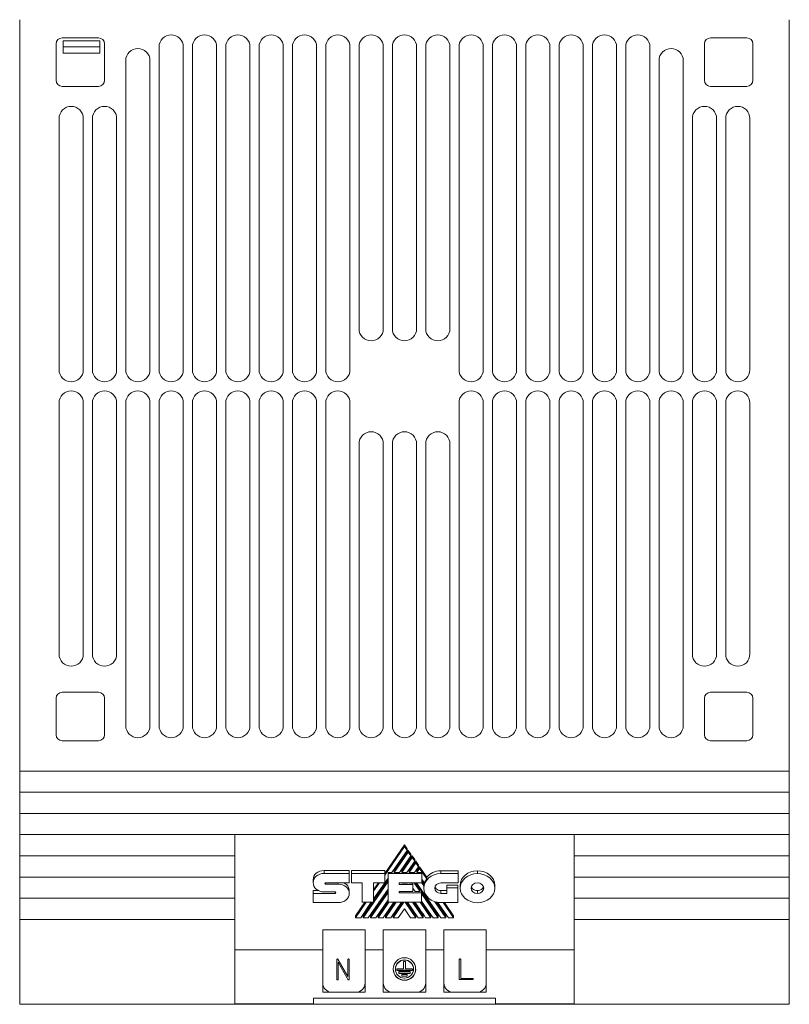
# Model space of a CAD drawing. Header units: millimetres. Extents: x 33 to 567, y 55 to 357.
# Tile 2 of 4: x 238 to 365, y 55 to 217. Entities that reach past the tile are written whole.
import ezdxf

# ---------------------------------------------------------------- set-up
doc = ezdxf.new("R2010")
doc.units = ezdxf.units.MM

msp = doc.modelspace()

# ---------------------------------------------------------------- linework, layer by layer
at = {"color": 7, "linetype": 'Continuous', "lineweight": 15}
for p, q in [((238, 217.42), (238, 93.42)), ((365, 93.42), (365, 217.42)), ((244, 213.42), (244, 207.42)), ((251, 214.42), (245, 214.42)), ((245.2, 213.92), (251.2, 213.92)), ((245.2, 212.92), (245.2, 213.92)), ((251.2, 212.92), (245.2, 212.92)), ((245.2, 211.92), (245.2, 212.92)), ((251.2, 213.92), (251.2, 212.92)), ((251.2, 212.92), (251.2, 211.92)), ((252, 207.42), (252, 213.42)), ((261, 212.92), (261, 159.67)), ((265, 159.67), (265, 212.92)), ((266.5, 212.92), (266.5, 159.67)), ((270.5, 159.67), (270.5, 212.92)), ((272, 212.92), (272, 159.67)), ((276, 159.67), (276, 212.92)), ((277.5, 212.92), (277.5, 159.67)), ((281.5, 159.67), (281.5, 212.92)), ((283, 212.92), (283, 159.67)), ((287, 159.67), (287, 212.92)), ((288.5, 212.92), (288.5, 159.67)), ((292.5, 159.67), (292.5, 212.92)), ((294, 212.92), (294, 166.42)), ((298, 166.42), (298, 212.92)), ((299.5, 212.92), (299.5, 166.42)), ((303.5, 166.42), (303.5, 212.92)), ((305, 212.92), (305, 166.42)), ((309, 166.42), (309, 212.92)), ((310.5, 212.92), (310.5, 159.67)), ((314.5, 159.67), (314.5, 212.92)), ((316, 212.92), (316, 159.67)), ((320, 159.67), (320, 212.92)), ((321.5, 212.92), (321.5, 159.67)), ((325.5, 159.67), (325.5, 212.92)), ((327, 212.92), (327, 159.67)), ((331, 159.67), (331, 212.92)), ((332.5, 212.92), (332.5, 159.67)), ((336.5, 159.67), (336.5, 212.92)), ((338, 212.92), (338, 159.67)), ((342, 159.67), (342, 212.92)), ((351, 213.42), (351, 207.42)), ((358, 214.42), (352, 214.42)), ((359, 207.42), (359, 213.42)), ((251.2, 211.92), (245.2, 211.92)), ((255.5, 210.67), (255.5, 159.67)), ((259.5, 159.67), (259.5, 210.67)), ((343.5, 210.67), (343.5, 159.67)), ((347.5, 159.67), (347.5, 210.67)), ((245, 206.42), (251, 206.42)), ((352, 206.42), (358, 206.42)), ((244.5, 201.12), (244.5, 159.67)), ((248.5, 159.67), (248.5, 201.12)), ((250, 201.12), (250, 159.67)), ((254, 159.67), (254, 201.12)), ((349, 201.12), (349, 159.67)), ((353, 159.67), (353, 201.12)), ((354.5, 201.12), (354.5, 159.67)), ((358.5, 159.67), (358.5, 201.12)), ((244.5, 154.17), (244.5, 112.72)), ((248.5, 112.72), (248.5, 154.17)), ((250, 154.17), (250, 112.72)), ((254, 112.72), (254, 154.17)), ((255.5, 154.17), (255.5, 100.92)), ((259.5, 100.92), (259.5, 154.17)), ((261, 154.17), (261, 100.92)), ((265, 100.92), (265, 154.17)), ((266.5, 154.17), (266.5, 100.92)), ((270.5, 100.92), (270.5, 154.17)), ((272, 154.17), (272, 100.92)), ((276, 100.92), (276, 154.17)), ((277.5, 154.17), (277.5, 100.92)), ((281.5, 100.92), (281.5, 154.17)), ((283, 154.17), (283, 100.92)), ((287, 100.92), (287, 154.17)), ((288.5, 154.17), (288.5, 100.92)), ((292.5, 100.92), (292.5, 154.17)), ((310.5, 154.17), (310.5, 100.92)), ((314.5, 100.92), (314.5, 154.17)), ((316, 154.17), (316, 100.92)), ((320, 100.92), (320, 154.17)), ((321.5, 154.17), (321.5, 100.92)), ((325.5, 100.92), (325.5, 154.17)), ((327, 154.17), (327, 100.92)), ((331, 100.92), (331, 154.17)), ((332.5, 154.17), (332.5, 100.92)), ((336.5, 100.92), (336.5, 154.17)), ((338, 154.17), (338, 100.92)), ((342, 100.92), (342, 154.17)), ((343.5, 154.17), (343.5, 100.92)), ((347.5, 100.92), (347.5, 154.17)), ((349, 154.17), (349, 112.72)), ((353, 112.72), (353, 154.17)), ((354.5, 154.17), (354.5, 112.72)), ((358.5, 112.72), (358.5, 154.17)), ((294, 147.42), (294, 100.92)), ((298, 100.92), (298, 147.42)), ((299.5, 147.42), (299.5, 100.92)), ((303.5, 100.92), (303.5, 147.42)), ((305, 147.42), (305, 100.92)), ((309, 100.92), (309, 147.42)), ((251, 106.42), (245, 106.42)), ((358, 106.42), (352, 106.42)), ((244, 105.42), (244, 99.42)), ((252, 99.42), (252, 105.42)), ((351, 105.42), (351, 99.42)), ((359, 99.42), (359, 105.42)), ((245, 98.42), (251, 98.42)), ((352, 98.42), (358, 98.42)), ((238, 89.92), (238, 93.42)), ((365, 93.42), (238, 93.42)), ((365, 89.92), (365, 93.42)), ((238, 89.92), (365, 89.92)), ((238, 86.42), (238, 89.92)), ((365, 86.42), (365, 89.92)), ((238, 86.42), (365, 86.42)), ((238, 82.92), (238, 86.42)), ((365, 82.92), (365, 86.42)), ((238, 82.92), (273.5, 82.92)), ((238, 79.42), (238, 82.92)), ((273.5, 82.92), (329.5, 82.92)), ((273.5, 79.42), (273.5, 82.92)), ((329.5, 82.92), (365, 82.92)), ((329.5, 79.42), (329.5, 82.92)), ((365, 79.42), (365, 82.92)), ((301.5, 81.23), (298.23, 76.5)), ((301.5, 80.95), (298.23, 76.22)), ((299.42, 76.69), (301.94, 80.32)), ((302.13, 80.32), (299.81, 76.97)), ((302.13, 80.04), (299.81, 76.69)), ((301.94, 80.6), (301.5, 81.23)), ((301.5, 80.95), (301.5, 81.23)), ((301.94, 80.32), (301.5, 80.95)), ((301.94, 80.32), (301.94, 80.6)), ((302.56, 79.7), (302.13, 80.32)), ((302.13, 80.04), (302.13, 80.32)), ((302.56, 79.42), (302.13, 80.04)), ((302.56, 79.42), (302.56, 79.7)), ((238, 79.42), (273.5, 79.42)), ((238, 75.92), (238, 79.42)), ((273.5, 75.92), (273.5, 79.42)), ((300.67, 76.69), (302.56, 79.42)), ((302.75, 79.42), (301.05, 76.97)), ((302.75, 79.14), (301.05, 76.69)), ((301.91, 76.69), (303.18, 78.52)), ((303.37, 78.53), (302.29, 76.97)), ((303.37, 78.25), (302.29, 76.69)), ((303.18, 78.8), (302.75, 79.42)), ((302.75, 79.14), (302.75, 79.42)), ((303.18, 78.52), (302.75, 79.14)), ((303.18, 78.52), (303.18, 78.8)), ((303.81, 77.89), (303.37, 78.53)), ((303.37, 78.25), (303.37, 78.53)), ((303.81, 77.61), (303.37, 78.25)), ((329.5, 79.42), (365, 79.42)), ((329.5, 75.92), (329.5, 79.42)), ((365, 75.92), (365, 79.42)), ((288.23, 76.99), (292.35, 76.99)), ((288.23, 76.52), (288.23, 76.99)), ((288.23, 76.52), (292.35, 76.52)), ((292.35, 76.52), (292.35, 76.99)), ((292.35, 76.52), (292.35, 74.98)), ((292.75, 76.98), (298.23, 76.98)), ((292.75, 76.52), (292.75, 76.98)), ((292.75, 76.52), (298.23, 76.52)), ((292.75, 74.98), (292.75, 76.52)), ((298.23, 76.52), (298.23, 76.98)), ((298.23, 76.52), (298.23, 74.99)), ((299.42, 76.69), (298.78, 76.69)), ((298.78, 76.5), (298.78, 76.69)), ((298.78, 76.5), (304.36, 76.5)), ((298.78, 71.77), (298.78, 76.5)), ((299.62, 76.97), (299.81, 76.97)), ((299.81, 76.97), (299.81, 76.69)), ((300.67, 76.69), (299.81, 76.69)), ((300.86, 76.97), (301.05, 76.97)), ((301.05, 76.97), (301.05, 76.69)), ((301.05, 76.69), (301.91, 76.69)), ((302.1, 76.97), (302.29, 76.97)), ((302.29, 76.97), (302.29, 76.69)), ((302.29, 76.69), (303.16, 76.69)), ((303.16, 76.69), (303.81, 77.61)), ((303.36, 76.97), (303.54, 76.97)), ((303.99, 77.63), (303.54, 76.97)), ((303.99, 77.34), (303.54, 76.69)), ((303.54, 76.97), (303.54, 76.69)), ((303.54, 76.69), (304.36, 76.69)), ((303.81, 77.61), (303.81, 77.89)), ((305.18, 75.91), (303.99, 77.63)), ((303.99, 77.34), (303.99, 77.63)), ((305.18, 75.63), (303.99, 77.34)), ((304.36, 76.5), (304.36, 76.69)), ((304.36, 76.5), (304.36, 74.97)), ((310.34, 76.95), (307.48, 76.95)), ((307.48, 76.49), (307.48, 76.95)), ((310.34, 76.49), (307.48, 76.49)), ((310.34, 76.49), (310.34, 76.95)), ((310.34, 74.95), (310.34, 76.49)), ((313.54, 76.5), (313.54, 76.96)), ((238, 75.92), (273.5, 75.92)), ((238, 72.42), (238, 75.92)), ((273.5, 72.42), (273.5, 75.92)), ((286.42, 75), (286.42, 75.47)), ((292.35, 74.98), (288.47, 74.98)), ((294.53, 74.98), (292.75, 74.98)), ((294.53, 71.77), (294.53, 74.98)), ((298.78, 75.19), (294.66, 69.22)), ((296.41, 72.32), (298.78, 75.75)), ((298.78, 75.47), (296.41, 72.04)), ((297.38, 74.99), (296.41, 73.58)), ((298.23, 74.99), (296.41, 74.99)), ((296.41, 74.99), (296.41, 71.77)), ((297.19, 74.99), (296.41, 73.86)), ((304.36, 74.97), (300.63, 74.97)), ((300.63, 74.97), (300.63, 74.72)), ((300.63, 74.91), (300.68, 74.91)), ((300.68, 74.91), (300.72, 74.97)), ((301.06, 74.97), (301.06, 74.91)), ((301.11, 74.97), (301.06, 74.91)), ((301.06, 74.91), (301.93, 74.91)), ((301.93, 74.91), (301.97, 74.97)), ((302.31, 74.97), (302.31, 74.91)), ((302.35, 74.97), (302.31, 74.91)), ((302.31, 74.91), (302.85, 74.91)), ((302.85, 74.72), (302.85, 74.91)), ((303.17, 74.87), (303.24, 74.97)), ((304.11, 73.52), (303.17, 74.87)), ((304.11, 73.8), (303.3, 74.97)), ((303.49, 74.97), (307.47, 69.22)), ((304.7, 74.45), (304.34, 74.97)), ((304.36, 75.55), (304.79, 74.93)), ((304.7, 74.73), (304.36, 75.22)), ((305.18, 75.91), (305.18, 75.63)), ((307.52, 74.95), (310.34, 74.95)), ((329.5, 75.92), (365, 75.92)), ((329.5, 72.42), (329.5, 75.92)), ((365, 72.42), (365, 75.92)), ((286.42, 73.69), (287.34, 73.69)), ((286.42, 73.23), (286.42, 73.69)), ((286.42, 71.7), (286.42, 73.23)), ((286.42, 73.23), (290.05, 73.23)), ((290.05, 73.47), (288.23, 73.48)), ((288.47, 74.75), (290.56, 74.75)), ((292.38, 73.23), (292.38, 73.69)), ((295.51, 69.22), (298.78, 73.95)), ((298.78, 73.67), (295.9, 69.5)), ((298.78, 73.39), (295.9, 69.22)), ((300.63, 74.72), (302.85, 74.72)), ((302.85, 73.56), (300.63, 73.56)), ((300.63, 73.56), (300.63, 73.33)), ((300.63, 73.52), (300.97, 73.52)), ((300.63, 73.33), (304.33, 73.33)), ((300.97, 73.52), (301, 73.56)), ((301.35, 73.56), (301.35, 73.52)), ((301.38, 73.56), (301.35, 73.52)), ((301.35, 73.52), (302.86, 73.52)), ((302.86, 73.52), (302.83, 73.56)), ((302.85, 74.72), (302.85, 73.56)), ((302.85, 74.11), (303.26, 73.52)), ((302.86, 73.8), (302.85, 73.81)), ((302.86, 73.52), (302.86, 73.8)), ((302.86, 73.8), (303.07, 73.8)), ((303.26, 73.52), (304.11, 73.52)), ((304.11, 73.8), (304.3, 73.8)), ((304.11, 73.52), (304.11, 73.8)), ((304.33, 73.33), (304.33, 73.76)), ((307.08, 69.5), (304.33, 73.48)), ((304.33, 73.33), (304.33, 71.77)), ((307.08, 69.22), (304.33, 73.2)), ((304.69, 74.09), (304.69, 74.28)), ((304.7, 74.73), (304.7, 74.45)), ((308.47, 73.7), (307.52, 73.7)), ((307.52, 73.23), (307.52, 73.7)), ((308.47, 73.23), (307.52, 73.23)), ((310.28, 74.61), (308.47, 74.61)), ((308.47, 74.14), (308.47, 74.61)), ((308.47, 74.14), (308.47, 73.23)), ((310.28, 74.14), (308.47, 74.14)), ((310.28, 74.14), (310.28, 74.61)), ((310.28, 71.7), (310.28, 74.14)), ((310.67, 74.09), (310.67, 74.56)), ((313.54, 73.21), (313.54, 73.68)), ((316.42, 74.09), (316.42, 74.56)), ((238, 72.42), (273.5, 72.42)), ((238, 68.92), (238, 72.42)), ((273.5, 68.92), (273.5, 72.42)), ((290.56, 71.7), (286.42, 71.7)), ((294.96, 71.77), (293.39, 69.5)), ((295.15, 71.77), (293.39, 69.22)), ((294.27, 69.22), (296.02, 71.77)), ((296.41, 71.77), (294.53, 71.77)), ((296.22, 71.77), (294.66, 69.5)), ((296.75, 69.22), (298.78, 72.16)), ((298.78, 71.88), (297.13, 69.5)), ((298.89, 71.77), (297.13, 69.22)), ((297.99, 69.22), (299.75, 71.77)), ((299.95, 71.77), (298.38, 69.5)), ((300.14, 71.77), (298.38, 69.22)), ((304.33, 71.77), (298.78, 71.77)), ((299.23, 69.22), (301.01, 71.77)), ((299.62, 69.5), (301.18, 71.77)), ((299.62, 69.22), (301.38, 71.77)), ((301.61, 71.77), (303.36, 69.22)), ((301.8, 71.77), (303.36, 69.5)), ((301.98, 71.77), (303.75, 69.22)), ((304.6, 69.22), (302.83, 71.77)), ((304.6, 69.5), (303.03, 71.77)), ((305.83, 69.22), (304.07, 71.77)), ((305.83, 69.5), (304.26, 71.77)), ((304.33, 71.97), (306.23, 69.22)), ((308.32, 69.22), (306.5, 71.86)), ((308.32, 69.5), (306.72, 71.82)), ((306.97, 71.78), (308.74, 69.22)), ((307.48, 71.7), (310.28, 71.7)), ((309.61, 69.22), (307.9, 71.7)), ((309.61, 69.5), (308.09, 71.7)), ((329.5, 72.42), (365, 72.42)), ((329.5, 68.92), (329.5, 72.42)), ((365, 68.92), (365, 72.42)), ((301.49, 70.7), (300.47, 69.22)), ((302.51, 69.22), (301.49, 70.7)), ((238, 68.92), (273.5, 68.92)), ((238, 54.92), (238, 68.92)), ((273.5, 55), (273.5, 68.92)), ((293.39, 69.22), (293.39, 69.5)), ((293.39, 69.22), (294.27, 69.22)), ((294.66, 69.22), (294.66, 69.5)), ((294.66, 69.22), (295.51, 69.22)), ((295.9, 69.22), (295.9, 69.5)), ((295.9, 69.22), (296.75, 69.22)), ((297.13, 69.22), (297.13, 69.5)), ((297.13, 69.22), (297.99, 69.22)), ((298.38, 69.22), (298.38, 69.5)), ((298.38, 69.22), (299.23, 69.22)), ((299.62, 69.22), (299.62, 69.5)), ((300.47, 69.22), (299.62, 69.22)), ((303.36, 69.22), (302.51, 69.22)), ((303.36, 69.22), (303.36, 69.5)), ((303.75, 69.22), (304.6, 69.22)), ((304.6, 69.22), (304.6, 69.5)), ((304.99, 69.22), (305.83, 69.22)), ((305.83, 69.22), (305.83, 69.5)), ((306.23, 69.22), (307.08, 69.22)), ((307.08, 69.22), (307.08, 69.5)), ((307.47, 69.22), (308.32, 69.22)), ((308.32, 69.22), (308.32, 69.5)), ((308.74, 69.22), (309.61, 69.22)), ((309.61, 69.22), (309.61, 69.5)), ((329.5, 68.92), (365, 68.92)), ((329.5, 55), (329.5, 68.92)), ((365, 68.92), (365, 54.92)), ((295, 67.24), (288, 67.24)), ((288, 67.24), (288, 58.42)), ((295, 58.42), (295, 67.24)), ((305, 67.24), (298, 67.24)), ((298, 67.24), (298, 58.42)), ((305, 58.42), (305, 67.24)), ((315, 67.24), (308, 67.24)), ((308, 67.24), (308, 58.42)), ((315, 58.42), (315, 67.24)), ((273.5, 63.92), (288, 63.92)), ((295, 63.92), (298, 63.92)), ((305, 63.92), (308, 63.92)), ((315, 63.92), (329.5, 63.92)), ((290.31, 59.04), (290.31, 62.32)), ((292.03, 59.25), (290.55, 61.87)), ((290.55, 61.87), (290.55, 59.04)), ((292.03, 59.23), (290.55, 61.85)), ((290.56, 62.26), (292.13, 59.51)), ((292.13, 59.51), (292.13, 62.33)), ((292.37, 62.32), (292.37, 59.04)), ((301.36, 61.98), (301.36, 60.8)), ((301.36, 61.98), (301.64, 61.98)), ((301.64, 61.98), (301.64, 60.8)), ((310.51, 59.08), (310.51, 62.33)), ((310.77, 62.36), (310.79, 62.33)), ((310.79, 62.33), (310.79, 59.19)), ((299.65, 60.74), (299.65, 60.72)), ((300.21, 60.53), (300.21, 60.8)), ((300.21, 60.8), (301.36, 60.8)), ((302.8, 60.53), (300.21, 60.53)), ((300.21, 60.53), (300.21, 60.51)), ((302.8, 60.51), (300.21, 60.51)), ((300.56, 60.32), (300.56, 60.05)), ((300.56, 60.32), (302.45, 60.32)), ((301.64, 60.8), (302.8, 60.8)), ((302.45, 60.32), (302.45, 60.05)), ((302.8, 60.8), (302.8, 60.53)), ((302.8, 60.53), (302.8, 60.51)), ((303.36, 60.72), (303.36, 60.74)), ((290.31, 59.04), (290.31, 59.02)), ((290.44, 58.96), (290.44, 58.94)), ((290.55, 59.04), (290.55, 59.02)), ((292.17, 59.02), (292.03, 59.25)), ((292.03, 59.25), (292.03, 59.23)), ((292.17, 59), (292.03, 59.23)), ((292.19, 58.99), (292.17, 59.02)), ((292.17, 59.02), (292.17, 59)), ((292.19, 58.97), (292.17, 59)), ((292.19, 58.99), (292.19, 58.97)), ((292.27, 58.96), (292.27, 58.94)), ((292.29, 58.96), (292.29, 58.94)), ((292.37, 59.04), (292.37, 59.02)), ((300.56, 60.05), (302.45, 60.05)), ((300.56, 60.05), (300.56, 60.03)), ((300.56, 60.03), (302.45, 60.03)), ((301.08, 59.84), (301.92, 59.84)), ((301.08, 59.84), (301.08, 59.56)), ((301.08, 59.56), (301.92, 59.56)), ((301.08, 59.56), (301.08, 59.55)), ((301.08, 59.55), (301.92, 59.55)), ((301.92, 59.84), (301.92, 59.56)), ((301.92, 59.56), (301.92, 59.55)), ((302.45, 60.05), (302.45, 60.03)), ((310.51, 59.08), (310.51, 59.06)), ((312.74, 59), (310.62, 59)), ((310.62, 59), (310.62, 58.99)), ((312.74, 58.99), (310.62, 58.99)), ((310.79, 59.19), (312.72, 59.19)), ((312.79, 59.02), (312.74, 59)), ((312.79, 59), (312.74, 58.99)), ((312.74, 59), (312.74, 58.99)), ((312.79, 59.02), (312.79, 59)), ((312.84, 59.12), (312.84, 59.11)), ((312.85, 59.1), (312.85, 59.08)), ((288, 58.42), (288, 56.92)), ((288, 56.92), (289.5, 56.92)), ((289.5, 56.92), (293.5, 56.92)), ((293.5, 56.92), (295, 56.92)), ((295, 56.92), (295, 58.42)), ((298, 58.42), (298, 56.92)), ((298, 56.92), (299.5, 56.92)), ((299.5, 56.92), (303.5, 56.92)), ((303.5, 56.92), (305, 56.92)), ((305, 56.92), (305, 58.42)), ((308, 58.42), (308, 56.92)), ((308, 56.92), (309.5, 56.92)), ((309.5, 56.92), (313.5, 56.92)), ((313.5, 56.92), (315, 56.92)), ((315, 56.92), (315, 58.42)), ((316.5, 55.92), (286.5, 55.92)), ((286.5, 55.92), (286.5, 55)), ((316.5, 55.92), (316.5, 55)), ((286.5, 54.92), (238, 54.92)), ((273.5, 55), (286.5, 55)), ((286.5, 55), (286.5, 54.92)), ((316.5, 54.92), (286.5, 54.92)), ((316.5, 55), (329.5, 55)), ((316.5, 54.92), (316.5, 55)), ((365, 54.92), (316.5, 54.92))]:
    msp.add_line(p, q, dxfattribs=at)
at = {"color": 8, "linetype": 'Continuous', "lineweight": 15}
for p, q in [((288.47, 74.75), (288.47, 74.98)), ((290.56, 74.75), (290.56, 74.98)), ((290.05, 73.23), (290.05, 73.47))]:
    msp.add_line(p, q, dxfattribs=at)
at = {"color": 7, "linetype": 'Continuous', "lineweight": 15}
for centre, radius in [((301.49, 60.76), 1.85), ((301.49, 60.75), 1.5)]:
    msp.add_circle(centre, radius, dxfattribs=at)
for centre, radius, start, end in [((263, 212.92), 2, 0, 180), ((268.5, 212.92), 2, 0, 180), ((274, 212.92), 2, 0, 180), ((279.5, 212.92), 2, 0, 180), ((285, 212.92), 2, 0, 180), ((290.5, 212.92), 2, 0, 180), ((296, 212.92), 2, 0, 180), ((301.5, 212.92), 2, 0, 180), ((307, 212.92), 2, 0, 180), ((312.5, 212.92), 2, 0, 180), ((318, 212.92), 2, 0, 180), ((323.5, 212.92), 2, 0, 180), ((329, 212.92), 2, 0, 180), ((334.5, 212.92), 2, 0, 180), ((340, 212.92), 2, 0, 180), ((245, 213.42), 1, 90, 180), ((251, 213.42), 1, 0, 90), ((352, 213.42), 1, 90, 180), ((358, 213.42), 1, 0, 90), ((257.5, 210.67), 2, 0, 180), ((345.5, 210.67), 2, 0, 180), ((245, 207.42), 1, 180, 270), ((251, 207.42), 1, 270, 0), ((352, 207.42), 1, 180, 270), ((358, 207.42), 1, 270, 0), ((246.5, 201.12), 2, 0, 180), ((252, 201.12), 2, 0, 180), ((351, 201.12), 2, 0, 180), ((356.5, 201.12), 2, 0, 180), ((296, 166.42), 2, 180, 0), ((301.5, 166.42), 2, 180, 0), ((307, 166.42), 2, 180, 0), ((246.5, 159.67), 2, 180, 0), ((252, 159.67), 2, 180, 0), ((257.5, 159.67), 2, 180, 0), ((263, 159.67), 2, 180, 360), ((268.5, 159.67), 2, 180, 0), ((274, 159.67), 2, 180, 0), ((279.5, 159.67), 2, 180, 0), ((285, 159.67), 2, 180, 0), ((290.5, 159.67), 2, 180, 0), ((312.5, 159.67), 2, 180, 0), ((318, 159.67), 2, 180, 0), ((323.5, 159.67), 2, 180, 0), ((329, 159.67), 2, 180, 0), ((334.5, 159.67), 2, 180, 0), ((340, 159.67), 2, 180, 0), ((345.5, 159.67), 2, 180, 0), ((351, 159.67), 2, 180, 0), ((356.5, 159.67), 2, 180, 0), ((246.5, 154.17), 2, 0, 180), ((252, 154.17), 2, 0, 180), ((257.5, 154.17), 2, 0, 180), ((263, 154.17), 2, 0, 180), ((268.5, 154.17), 2, 0, 180), ((274, 154.17), 2, 0, 180), ((279.5, 154.17), 2, 0, 180), ((285, 154.17), 2, 0, 180), ((290.5, 154.17), 2, 0, 180), ((312.5, 154.17), 2, 0, 180), ((318, 154.17), 2, 0, 180), ((323.5, 154.17), 2, 0, 180), ((329, 154.17), 2, 0, 180), ((334.5, 154.17), 2, 0, 180), ((340, 154.17), 2, 0, 180), ((345.5, 154.17), 2, 0, 180), ((351, 154.17), 2, 0, 180), ((356.5, 154.17), 2, 0, 180), ((296, 147.42), 2, 0, 180), ((301.5, 147.42), 2, 0, 180), ((307, 147.42), 2, 0, 180), ((246.5, 112.72), 2, 180, 0), ((252, 112.72), 2, 180, 0), ((351, 112.72), 2, 180, 0), ((356.5, 112.72), 2, 180, 0), ((245, 105.42), 1, 90, 180), ((251, 105.42), 1, 0, 90), ((352, 105.42), 1, 90, 180), ((358, 105.42), 1, 0, 90), ((257.5, 100.92), 2, 180, 0), ((263, 100.92), 2, 180, 0), ((268.5, 100.92), 2, 180, 0), ((274, 100.92), 2, 180, 0), ((279.5, 100.92), 2, 180, 0), ((285, 100.92), 2, 180, 0), ((290.5, 100.92), 2, 180, 0), ((296, 100.92), 2, 180, 0), ((301.5, 100.92), 2, 180, 0), ((307, 100.92), 2, 180, 0), ((312.5, 100.92), 2, 180, 0), ((318, 100.92), 2, 180, 0), ((323.5, 100.92), 2, 180, 0), ((329, 100.92), 2, 180, 0), ((334.5, 100.92), 2, 180, 0), ((340, 100.92), 2, 180, 0), ((345.5, 100.92), 2, 180, 0), ((245, 99.42), 1, 180, 270), ((251, 99.42), 1, 270, 0), ((352, 99.42), 1, 180, 270), ((358, 99.42), 1, 270, 0), ((301.5, 60.7), 1.51, 0.5887, 179.4113), ((301.49, 60.73), 1.84, 180.4291, 270.4479), ((301.52, 60.73), 1.84, 269.4808, 359.6422), ((289.5, 58.42), 1.5, 180, 270), ((293.5, 58.42), 1.5, 270, 0), ((299.5, 58.42), 1.5, 180, 270), ((303.5, 58.42), 1.5, 270, 0), ((309.5, 58.42), 1.5, 180, 270), ((313.5, 58.42), 1.5, 270, 0)]:
    msp.add_arc(centre, radius, start, end, dxfattribs=at)
for points in [[(286.42, 75.47), (286.42, 76.31), (287.23, 76.99), (288.23, 76.99)], [(286.42, 75), (286.42, 75.84), (287.23, 76.52), (288.23, 76.52)], [(307.48, 76.49), (305.94, 76.49), (304.69, 75.41), (304.69, 74.09)], [(307.48, 76.95), (306.52, 76.95), (305.68, 76.54), (305.18, 75.91)], [(310.67, 74.56), (310.67, 75.89), (311.95, 76.96), (313.54, 76.96)], [(310.67, 74.09), (310.67, 75.42), (311.95, 76.5), (313.54, 76.5)], [(313.54, 76.96), (315.13, 76.96), (316.42, 75.89), (316.42, 74.56)], [(313.54, 76.5), (315.13, 76.5), (316.42, 75.42), (316.42, 74.09)], [(288.23, 73.48), (287.23, 73.48), (286.42, 74.16), (286.42, 75)], [(288.47, 74.98), (288.41, 74.98), (288.36, 74.93), (288.36, 74.86)], [(288.36, 74.86), (288.36, 74.8), (288.41, 74.75), (288.47, 74.75)], [(305.18, 75.63), (305.01, 75.42), (304.88, 75.18), (304.79, 74.93)], [(306.48, 74.09), (306.48, 74.56), (306.95, 74.95), (307.52, 74.95)], [(312.49, 74.09), (312.49, 74.58), (312.96, 74.97), (313.54, 74.97)], [(313.54, 74.97), (314.12, 74.97), (314.59, 74.58), (314.59, 74.09)], [(290.17, 73.35), (290.17, 73.42), (290.11, 73.47), (290.05, 73.47)], [(290.05, 73.23), (290.11, 73.23), (290.17, 73.28), (290.17, 73.35)], [(290.56, 74.75), (291.57, 74.75), (292.38, 74.07), (292.38, 73.23)], [(292.38, 73.23), (292.38, 72.38), (291.57, 71.7), (290.56, 71.7)], [(304.7, 74.45), (304.69, 74.4), (304.69, 74.34), (304.69, 74.28)], [(304.69, 74.09), (304.69, 72.77), (305.94, 71.7), (307.48, 71.7)], [(307.52, 73.23), (306.95, 73.23), (306.48, 73.61), (306.48, 74.09)], [(313.54, 71.69), (311.95, 71.69), (310.67, 72.77), (310.67, 74.09)], [(313.54, 73.21), (312.96, 73.21), (312.49, 73.6), (312.49, 74.09)], [(316.42, 74.09), (316.42, 72.77), (315.13, 71.69), (313.54, 71.69)], [(314.59, 74.09), (314.59, 73.61), (314.12, 73.21), (313.54, 73.21)]]:
    msp.add_open_spline(points, degree=3, dxfattribs=at)
for points, knots in [([(291.48, 74.98), (291.65, 74.88), (292, 74.69), (292.31, 74.22), (292.36, 73.87), (292.38, 73.69)], [0, 0, 0, 0, 0.3251262, 0.6564588, 1, 1, 1, 1]), ([(304.74, 75), (304.74, 74.98), (304.71, 74.89), (304.7, 74.8), (304.7, 74.73)], [0, 0, 0, 0, 0.213636, 1, 1, 1, 1]), ([(307.52, 73.7), (307.36, 73.71), (307.06, 73.74), (306.73, 73.98), (306.56, 74.17), (306.54, 74.28), (306.54, 74.29)], [0, 0, 0, 0, 0.354217, 0.696143, 0.966467, 1, 1, 1, 1]), ([(313.54, 73.68), (313.38, 73.7), (313.07, 73.73), (312.74, 73.97), (312.57, 74.17), (312.54, 74.28), (312.54, 74.3)], [0, 0, 0, 0, 0.351315, 0.69111, 0.960442, 1, 1, 1, 1]), ([(314.54, 74.36), (314.53, 74.3), (314.49, 74.11), (314.25, 73.89), (313.91, 73.71), (313.67, 73.69), (313.54, 73.68)], [0, 0, 0, 0, 0.154178, 0.478132, 0.734593, 1, 1, 1, 1]), ([(303.22, 71.77), (303.49, 71.38), (304.08, 70.53), (304.67, 69.68), (304.99, 69.22)], [0, 0, 0, 0, 0.459081, 1, 1, 1, 1]), ([(290.31, 62.32), (290.32, 62.33), (290.32, 62.35), (290.34, 62.37), (290.36, 62.39), (290.38, 62.4), (290.39, 62.4)], [0, 0, 0, 0, 0.274287, 0.513437, 0.748948, 1, 1, 1, 1]), ([(290.39, 62.4), (290.4, 62.4), (290.41, 62.4), (290.42, 62.4), (290.42, 62.4)], [0, 0, 0, 0, 0.363093, 1, 1, 1, 1]), ([(290.42, 62.4), (290.43, 62.4), (290.46, 62.4), (290.48, 62.39), (290.49, 62.38)], [0, 0, 0, 0, 0.472454, 1, 1, 1, 1]), ([(290.49, 62.38), (290.5, 62.38), (290.5, 62.37), (290.52, 62.34), (290.54, 62.31), (290.55, 62.28), (290.56, 62.26)], [0, 0, 0, 0, 0.082862, 0.27278, 0.581868, 1, 1, 1, 1]), ([(292.13, 62.33), (292.14, 62.34), (292.15, 62.36), (292.18, 62.39), (292.21, 62.4), (292.24, 62.4), (292.25, 62.4)], [0, 0, 0, 0, 0.2658648, 0.5090848, 0.7434083, 1, 1, 1, 1]), ([(292.25, 62.4), (292.27, 62.4), (292.29, 62.4), (292.32, 62.39), (292.33, 62.38)], [0, 0, 0, 0, 0.555522, 1, 1, 1, 1]), ([(292.33, 62.38), (292.34, 62.37), (292.36, 62.36), (292.37, 62.33), (292.37, 62.32)], [0, 0, 0, 0, 0.571032, 1, 1, 1, 1]), ([(310.51, 62.33), (310.51, 62.34), (310.52, 62.36), (310.54, 62.38), (310.58, 62.4), (310.6, 62.4), (310.62, 62.4)], [0, 0, 0, 0, 0.221993, 0.451069, 0.703451, 1, 1, 1, 1]), ([(310.62, 62.4), (310.63, 62.4), (310.66, 62.4), (310.71, 62.4), (310.74, 62.38), (310.77, 62.37), (310.77, 62.36)], [0, 0, 0, 0, 0.300123, 0.563007, 0.794324, 1, 1, 1, 1]), ([(290.44, 58.96), (290.42, 58.96), (290.39, 58.96), (290.35, 58.97), (290.32, 59), (290.32, 59.03), (290.31, 59.04)], [0, 0, 0, 0, 0.29065, 0.535093, 0.759022, 1, 1, 1, 1]), ([(290.44, 58.94), (290.42, 58.94), (290.39, 58.94), (290.35, 58.96), (290.32, 58.99), (290.32, 59.01), (290.31, 59.02)], [0, 0, 0, 0, 0.29065, 0.535093, 0.759022, 1, 1, 1, 1]), ([(290.55, 59.04), (290.55, 59.02), (290.54, 59), (290.51, 58.97), (290.48, 58.96), (290.45, 58.96), (290.44, 58.96)], [0, 0, 0, 0, 0.259789, 0.489529, 0.731947, 1, 1, 1, 1]), ([(290.55, 59.02), (290.55, 59.01), (290.54, 58.98), (290.51, 58.96), (290.48, 58.94), (290.45, 58.94), (290.44, 58.94)], [0, 0, 0, 0, 0.259789, 0.489529, 0.731947, 1, 1, 1, 1]), ([(292.27, 58.96), (292.25, 58.96), (292.23, 58.96), (292.2, 58.98), (292.19, 58.99)], [0, 0, 0, 0, 0.498111, 1, 1, 1, 1]), ([(292.27, 58.94), (292.25, 58.94), (292.23, 58.94), (292.2, 58.96), (292.19, 58.97)], [0, 0, 0, 0, 0.498111, 1, 1, 1, 1]), ([(292.29, 58.96), (292.29, 58.96), (292.28, 58.96), (292.27, 58.96), (292.27, 58.96)], [0, 0, 0, 0, 0.3812873, 1, 1, 1, 1]), ([(292.29, 58.94), (292.29, 58.94), (292.28, 58.94), (292.27, 58.94), (292.27, 58.94)], [0, 0, 0, 0, 0.3812873, 1, 1, 1, 1]), ([(292.37, 59.04), (292.37, 59.03), (292.37, 59.01), (292.35, 58.99), (292.32, 58.97), (292.3, 58.96), (292.29, 58.96)], [0, 0, 0, 0, 0.2601565, 0.4974937, 0.7398435, 1, 1, 1, 1]), ([(292.37, 59.02), (292.37, 59.01), (292.37, 58.99), (292.35, 58.97), (292.32, 58.95), (292.3, 58.95), (292.29, 58.94)], [0, 0, 0, 0, 0.2601565, 0.4974937, 0.7398435, 1, 1, 1, 1]), ([(310.62, 59), (310.61, 59.01), (310.58, 59.01), (310.55, 59.03), (310.52, 59.05), (310.51, 59.07), (310.51, 59.08)], [0, 0, 0, 0, 0.303676, 0.554526, 0.784948, 1, 1, 1, 1]), ([(310.62, 58.99), (310.61, 58.99), (310.58, 58.99), (310.55, 59.01), (310.52, 59.03), (310.51, 59.05), (310.51, 59.06)], [0, 0, 0, 0, 0.303676, 0.554526, 0.784948, 1, 1, 1, 1]), ([(312.72, 59.19), (312.74, 59.19), (312.76, 59.18), (312.8, 59.17), (312.82, 59.15), (312.84, 59.13), (312.84, 59.12)], [0, 0, 0, 0, 0.280691, 0.533794, 0.76528, 1, 1, 1, 1]), ([(312.85, 59.1), (312.85, 59.09), (312.85, 59.07), (312.83, 59.05), (312.81, 59.03), (312.8, 59.02), (312.79, 59.02)], [0, 0, 0, 0, 0.218872, 0.443658, 0.699953, 1, 1, 1, 1]), ([(312.85, 59.08), (312.85, 59.07), (312.85, 59.05), (312.83, 59.03), (312.81, 59.01), (312.8, 59), (312.79, 59)], [0, 0, 0, 0, 0.218872, 0.443658, 0.699953, 1, 1, 1, 1]), ([(312.84, 59.12), (312.84, 59.12), (312.84, 59.12), (312.83, 59.12), (312.84, 59.11), (312.84, 59.11), (312.84, 59.11)], [0, 0, 0, 0, 0.340489, 0.483013, 0.640404, 1, 1, 1, 1]), ([(312.84, 59.11), (312.85, 59.11), (312.85, 59.1), (312.85, 59.1), (312.85, 59.1)], [0, 0, 0, 0, 0.596817, 1, 1, 1, 1])]:
    msp.add_open_spline(points, degree=3, knots=knots, dxfattribs=at)

doc.saveas('drawing.dxf')
